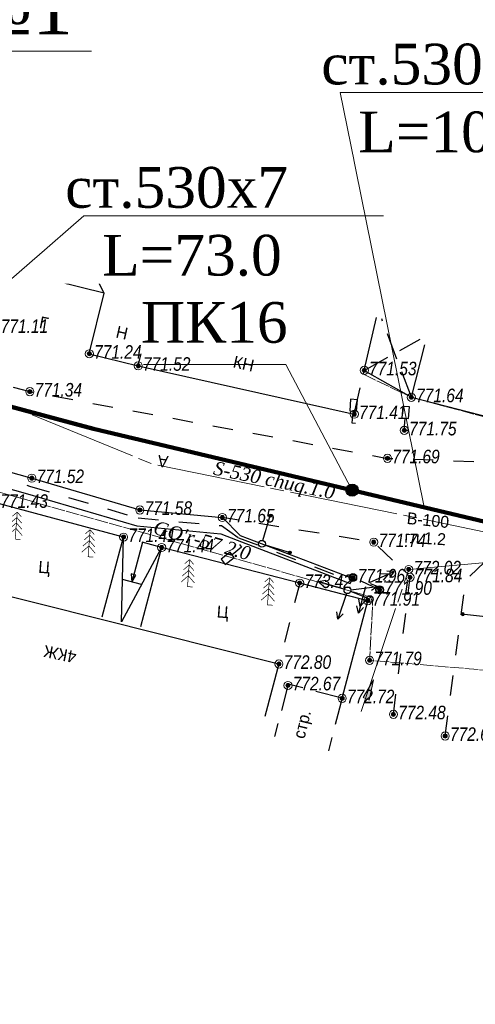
# Model space of a CAD drawing. Header units: millimetres. Extents: x 366033 to 446362, y 4247208 to 4265071.
# Tile 110 of 159: x 434899 to 434933, y 4257799 to 4257872. Entities that reach past the tile are written whole.
import ezdxf
from ezdxf import colors
from ezdxf.entities.mleader import LeaderData, LeaderLine
from ezdxf.enums import TextEntityAlignment as Align
from ezdxf.math import Vec2, Vec3

# ---------------------------------------------------------------- set-up
doc = ezdxf.new("R2010")
doc.units = ezdxf.units.MM
doc.header["$PDMODE"] = 32
doc.header["$PDSIZE"] = 0.6
for name, pattern in [('Commnctn_Gas_Line_Ground_m1', [1, 1, 0]), ('Commnctn_Waterpipes_Line_Unground_m1', [10, 8, -0.5, 1, -0.5]), ('Commnctn_Сanaliz_Gravity_Unground_m1', [10, 8, -0.5, 1, -0.5]), ('Д_ТРОТ_ТРУБА', [3, 1.5, -1.5]), ('ДОРОГИ_СТРОЯЩ', [9, 8, -1]), ('ЗД_СТР_РАЗВ', [3, 2, -1])]:
    doc.linetypes.add(name, pattern=pattern)
for name, color, linetype in [('(007) Здания', 7, 'Continuous'), ('(014) Водопровод', 5, 'ИК_Водопровод -------в--------'), ('(022) Возд. Линии', 7, 'Continuous'), ('(025) Дорога', 7, 'Continuous'), ('(026) Д_знаки', 7, 'Continuous'), ('(028) Гидротехн.', 7, 'Continuous'), ('(035) Откосы', 7, 'Continuous'), ('(038) Деревья', 7, 'Continuous'), ('стен', 7, 'Continuous')]:
    doc.layers.add(name, color=color, linetype=linetype)
for name, color, linetype, lineweight, true_color in [('COMMN_OBJCT_CNLIZ_B', 7, 'Continuous', 15, 0x000000), ('COMMN_OBJCT_CNLIZ_L', 7, 'Continuous', 15, 0x000000), ('COMMN_OBJCT_WATER_L', 7, 'Continuous', 15, 0x000000), ('COMMN_OBJCT_WATER_T', 7, 'Continuous', 15, 0x000000)]:
    doc.layers.add(name, color=color, linetype=linetype, lineweight=lineweight, true_color=true_color)
for name, color, linetype, true_color in [('COMMN_OBJCT_GAS##_L', 7, 'Continuous', 0x000000), ('COMMN_OBJCT_GAS##_T', 7, 'Continuous', 0x000000), ('RELEF_POINT_PICKT_B', 7, 'Continuous', 0x000000), ('RELEF_POINT_PICKT_T', 7, 'Continuous', 0x000000)]:
    doc.layers.add(name, color=color, linetype=linetype, true_color=true_color)
doc.layers.add('КАБЕЛ', color=20, linetype='Continuous', lineweight=50)
doc.styles.add('BM-431', font='txt')
doc.styles.add('ISOPEUR', font='isocpeui.ttf')
doc.styles.add('P-131', font='txt')
doc.styles.add('S', font='txtwr', dxfattribs={"oblique": 15})
doc.styles.get("Standard").update_dxf_attribs({"font": 'times.ttf'})
doc.styles.add('БМ-431 (Times New Roman К)', font='timesi.ttf', dxfattribs={"height": 1})
doc.styles.add('Д-431 (Arial Narrow К)', font='ARIALNI.TTF', dxfattribs={"height": 1})
doc.linetypes.add('ИК_Водопровод -------в--------', pattern='A,9,-0.6,["В",Standard,S=1.2,R=0,X=0,Y=-0.6],-1.2', length=10.8)
doc.linetypes.add('ПОДПОРНАЯ СТЕНКА', pattern='A,2,["V",Standard,S=1.2,R=0,X=0,Y=-1.2],0.2,["V",Standard,S=0.8,R=0,X=0,Y=-0.8],0.25,["V",Standard,S=0.3,R=0,X=0,Y=-0.3],0.25', length=2.7)

# ---------------------------------------------------------------- blocks, each defined once
blk = doc.blocks.new('CnlizDirection_m1')
at = {"layer": 'COMMN_OBJCT_CNLIZ_B', "linetype": 'Continuous', "lineweight": 13, "true_color": 0xa54100}
blk.add_hatch(color=34, dxfattribs=at).paths.add_polyline_path([(0, 0.5), (0, -0.5), (3, 0)])
at = {"layer": 'COMMN_OBJCT_CNLIZ_B', "color": 34, "linetype": 'Continuous', "lineweight": 13, "true_color": 0xa54100}
blk.add_lwpolyline([(0, 0.5), (3, 0), (0, -0.5), (0, 0.5)], dxfattribs=at)
blk = doc.blocks.new('ell')
at = {"const_width": 0.05}
for points in [[(0, 1.6), (-0.386, 1.214)], [(0, 2), (-0.329, 1.671)], [(0, 0), (0, 2)], [(0, 2), (0.329, 1.671)], [(0, 1.6), (0.386, 1.214)], [(0, 0.8), (-0.5, 0.3)], [(0, 1.2), (-0.443, 0.757)], [(0, 1.2), (0.443, 0.757)], [(0, 0.8), (0.5, 0.3)], [(0, 0), (0.375, 0)]]:
    blk.add_lwpolyline(points, dxfattribs=at)
blk = doc.blocks.new('s3')
at = {"layer": '(022) Возд. Линии'}
h = blk.add_hatch(dxfattribs=at)
h.set_pattern_fill('ANSI31', color=256, scale=0.01, angle=180, style=0)
h.set_pattern_definition([(225, (0.1, 0), (0.02245064, -0.02245064), [])])
edge = h.paths.add_edge_path()
edge.add_arc((-1.9, 0), 0.1, 0, 360)
blk.add_lwpolyline([(0, 0), (-2, 0)], dxfattribs=at)
blk.add_circle((-1.9, 0), 0.1, dxfattribs=at)
blk = doc.blocks.new('s4')
at = {"layer": '(022) Возд. Линии'}
h = blk.add_hatch(dxfattribs=at)
h.set_pattern_fill('ANSI31', color=256, scale=0.01, style=0)
h.set_pattern_definition([(45, (-0.1, 0), (-0.02245064, 0.02245064), [])])
edge = h.paths.add_edge_path()
edge.add_arc((1.9, 0), 0.1, 0, 360)
blk.add_lwpolyline([(0, 0), (2, 0)], dxfattribs=at)
blk.add_circle((1.9, 0), 0.1, dxfattribs=at)
blk = doc.blocks.new('*U331')
at = {"layer": '(022) Возд. Линии'}
for name, p, rotation in [('s3', (-0.206, -0.138), 33.77137342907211), ('s4', (0.143, -0.205), 304.8716932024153)]:
    blk.add_blockref(name, p, dxfattribs=dict(at, rotation=rotation))
blk = doc.blocks.new('STOLB')
at = {"layer": '(022) Возд. Линии'}
blk.add_circle((0, 0), 0.25, dxfattribs=at)
blk = doc.blocks.new('strela1')
at = {"layer": '(022) Возд. Линии'}
for p, q in [((-2, 0), (-1.5, 0.25)), ((0, 0), (-2, 0)), ((-2, 0), (-1.5, -0.25)), ((-1.5, 0), (-1, 0.25)), ((-1.5, 0), (-1, -0.25))]:
    blk.add_line(p, q, dxfattribs=at)
blk = doc.blocks.new('strela2')
at = {"layer": '(022) Возд. Линии'}
for p, q in [((0, 0), (2, 0)), ((1.5, 0), (1, 0.25)), ((1.5, 0), (1, -0.25)), ((2, 0), (1.5, 0.25)), ((2, 0), (1.5, -0.25))]:
    blk.add_line(p, q, dxfattribs=at)
blk = doc.blocks.new('*U338')
at = {"layer": '(022) Возд. Линии'}
for name, p, rotation in [('strela1', (-0.15, 0.203), 306.5403142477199), ('strela2', (-0.067, -0.241), 254.6048797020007)]:
    blk.add_blockref(name, p, dxfattribs=dict(at, rotation=rotation))
blk = doc.blocks.new('S1')
at = {"layer": '(022) Возд. Линии'}
for p, q in [((-2, 0), (-1.5, 0.25)), ((-2, 0), (-1.5, -0.25)), ((0, 0), (-2, 0))]:
    blk.add_line(p, q, dxfattribs=at)
blk = doc.blocks.new('S2')
at = {"layer": '(022) Возд. Линии'}
for p, q in [((0, 0), (2, 0)), ((2, 0), (1.5, 0.25)), ((2, 0), (1.5, -0.25))]:
    blk.add_line(p, q, dxfattribs=at)
blk = doc.blocks.new('*U339')
at = {"layer": '(022) Возд. Линии'}
for name, p, rotation in [('S1', (-0.138, 0.211), 303.1274837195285), ('S2', (0.203, 0.14), 34.51500968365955)]:
    blk.add_blockref(name, p, dxfattribs=dict(at, rotation=rotation))
blk = doc.blocks.new('I02063')
at = {"linetype": 'Continuous'}
blk.add_lwpolyline([(-0.5, 3.5), (-0.5, 1.8), (0.5, 1.8), (0.5, 3.5)], close=True, dxfattribs=at)
blk.add_lwpolyline([(0.5, 0), (0, 0), (0, 1.8)], dxfattribs=at)
at = {"color": 4, "style": 'S', "oblique": 15}
blk.add_attdef('Z', (1.280972, -0.066143), '', height=2, dxfattribs=at)
blk = doc.blocks.new('*U332')
at = {"layer": '(022) Возд. Линии'}
for name, p, rotation in [('s3', (-0.175, 0.176), 314.9257545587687), ('s4', (0.078, -0.238), 288.1758171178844)]:
    blk.add_blockref(name, p, dxfattribs=dict(at, rotation=rotation))
blk = doc.blocks.new('*U337')
at = {"layer": '(022) Возд. Линии'}
for name, p, rotation in [('S1', (-0.048, 0.247), 280.9027095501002), ('S2', (0.239, -0.062), 345.3543791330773)]:
    blk.add_blockref(name, p, dxfattribs=dict(at, rotation=rotation))
blk = doc.blocks.new('PointHight_m1')
at = {"layer": 'RELEF_POINT_PICKT_B', "linetype": 'Continuous', "lineweight": 15, "true_color": 0x000000}
h = blk.add_hatch(color=18, dxfattribs=at)
edge = h.paths.add_edge_path()
edge.add_arc((0, 0), 0.3, 0, 360)
at = {"layer": 'RELEF_POINT_PICKT_B', "color": 18, "linetype": 'Continuous', "lineweight": 15, "true_color": 0x000000}
blk.add_circle((0, 0), 0.3, dxfattribs=at)
blk.add_point((0, 0), dxfattribs=at)

msp = doc.modelspace()

# ---------------------------------------------------------------- hatches: boundary and pattern name
at = {"layer": 'стен'}
h = msp.add_hatch(color=256, dxfattribs=at)
h.dxf.hatch_style = 1
edge = h.paths.add_edge_path()
edge.add_arc((434923.782, 4257836.814), 0.45, 0, 360)

# ---------------------------------------------------------------- linework, layer by layer
at = {"layer": '(007) Здания'}
for p, q in [((434905.352, 4257827.488, 771.733), (434906.921, 4257833.357, 771.433)), ((434906.758, 4257827.112, 771.733), (434906.921, 4257833.357, 771.433)), ((434909.729, 4257832.589, 771.433), (434906.758, 4257827.112, 771.733)), ((434908.327, 4257832.981, 771.433), (434907.542, 4257830.043, 771.583)), ((434909.729, 4257832.589, 771.433), (434908.164, 4257826.736, 771.733)), ((434907.827, 4257830.556, 771.583), (434907.491, 4257830.646, 771.583)), ((434907.491, 4257830.646, 771.583), (434907.542, 4257830.043, 771.583)), ((434907.542, 4257830.043, 771.583), (434907.827, 4257830.556, 771.583)), ((434908.244, 4257829.851, 771.583), (434906.84, 4257830.235, 771.583))]:
    msp.add_line(p, q, dxfattribs=at)
for points, elevation in [([(434902.003, 4257852.204), (434902.003, 4257852.204), (434902.961, 4257856.087)], 771.343), ([(434905.495, 4257851.343), (434902.003, 4257852.204)], 771.243), ([(434904.394, 4257846.876), (434905.495, 4257851.343)], 771.243), ([(434904.394, 4257846.876), (434908.002, 4257845.987), (434908.96, 4257849.87)], 771.243), ([(434924.684, 4257845.652), (434925.574, 4257849.552)], 771.243), ([(434928.156, 4257843.668), (434929.147, 4257847.543)], 771.243), ([(434908.002, 4257845.987), (434923.947, 4257842.425)], 771.243), ([(434924.684, 4257845.652), (434928.156, 4257843.668)], 771.243), ([(434928.156, 4257843.668), (434940.884, 4257840.412), (434941.875, 4257844.287)], 771.643), ([(434875.218, 4257798.907), (434882.564, 4257825.492), (434891.926, 4257830.661), (434918.383, 4257824.004), (434917.35, 4257820.14)], 771.733)]:
    msp.add_lwpolyline(points, dxfattribs=dict(at, elevation=elevation))
at = {"layer": '(007) Здания', "linetype": 'ЗД_СТР_РАЗВ', "elevation": 771.243}
for points in [[(434905.495, 4257851.343), (434903.048, 4257856.066)], [(434902.003, 4257852.204), (434906.153, 4257854.735)], [(434928.156, 4257843.668), (434925.968, 4257849.462)], [(434924.684, 4257845.652), (434928.813, 4257847.959)], [(434923.947, 4257842.425), (434924.684, 4257845.652)]]:
    msp.add_lwpolyline(points, dxfattribs=at)
at = {"layer": '(007) Здания', "linetype": 'Д_ТРОТ_ТРУБА', "elevation": 771.443}
msp.add_lwpolyline([(434909.73, 4257832.59), (434906.922, 4257833.357)], dxfattribs=at)
at = {"layer": '(007) Здания', "linetype": 'ЗД_СТР_РАЗВ', "elevation": 771.443, "flags": 128}
for points in [[(434919.077, 4257822.516), (434918.061, 4257818.647)], [(434923.054, 4257821.471), (434919.077, 4257822.516)], [(434923.054, 4257821.471), (434922.039, 4257817.603)]]:
    msp.add_lwpolyline(points, dxfattribs=at)
at = {"layer": '(022) Возд. Линии', "linetype": 'Д_ТРОТ_ТРУБА'}
for points, elevation in [([(434925.818, 4257829.471), (434923.846, 4257830.375)], 771.903), ([(434925.091, 4257828.786), (434923.442, 4257829.437)], 771.443)]:
    msp.add_lwpolyline(points, dxfattribs=dict(at, elevation=elevation))
at = {"layer": '(025) Дорога', "linetype": 'Д_ТРОТ_ТРУБА', "flags": 128}
for points, elevation in [([(434852.33, 4257863.073), (434856.232, 4257858.178), (434885.869, 4257847.902), (434900.002, 4257844.086), (434926.397, 4257839.165), (434947.42, 4257838.42), (434961.141, 4257841.206), (434968.234, 4257843.935)], 770.193), ([(434926.834, 4257820.288), (434928.065, 4257830.393), (434925.383, 4257832.983), (434914.211, 4257834.801)], 772.483), ([(434930.654, 4257818.693), (434932.186, 4257830.2), (434934.388, 4257832.288), (434947.143, 4257832.198)], 772.623), ([(434919.918, 4257829.966), (434918.383, 4257824.004)], 771.443)]:
    msp.add_lwpolyline(points, dxfattribs=dict(at, elevation=elevation))
at = {"layer": '(028) Гидротехн.', "elevation": 770.203}
for points in [[(434853.8, 4257847.374), (434867.634, 4257847.186), (434882.621, 4257842.641), (434900.151, 4257837.702), (434908.12, 4257835.361), (434914.211, 4257834.801)], [(434853.836, 4257846.174), (434867.473, 4257845.981), (434882.284, 4257841.489), (434899.82, 4257836.549), (434907.894, 4257834.177), (434914.101, 4257833.606)], [(434914.211, 4257834.801), (434915.517, 4257833.485), (434923.78, 4257830.321)], [(434914.101, 4257833.606), (434915.294, 4257833.142), (434923.637, 4257829.948)], [(434923.78, 4257830.321), (434923.637, 4257829.948)]]:
    msp.add_lwpolyline(points, dxfattribs=at)
at = {"layer": '(028) Гидротехн.', "color": 3, "linetype": 'Д_ТРОТ_ТРУБА', "elevation": 770.203}
for points in [[(434853.818, 4257846.774), (434867.554, 4257846.583), (434882.453, 4257842.065), (434899.986, 4257837.125), (434908.007, 4257834.769), (434914.156, 4257834.204)], [(434914.156, 4257834.204), (434915.406, 4257833.314), (434923.709, 4257830.135)]]:
    msp.add_lwpolyline(points, dxfattribs=at)
at = {"layer": '(035) Откосы', "linetype": 'ПОДПОРНАЯ СТЕНКА'}
for points, elevation in [([(434906.922, 4257833.357), (434897.48, 4257835.877)], 771.433), ([(434919.918, 4257829.966), (434909.73, 4257832.59)], 771.443), ([(434923.054, 4257821.471), (434924.944, 4257828.668), (434919.918, 4257829.966)], 771.443)]:
    msp.add_lwpolyline(points, dxfattribs=dict(at, elevation=elevation))
at = {"color": 5, "lineweight": 100, "elevation": 4.078, "flags": 128}
for points in [[(434854.49, 4257861.018), (434890.266, 4257845.192), (434904.695, 4257841.332)], [(434904.695, 4257841.332), (434933.607, 4257834.489), (434955.257, 4257838.397), (434965.521, 4257841.143)]]:
    msp.add_lwpolyline(points, dxfattribs=at)
msp.add_circle((434923.782, 4257836.814, 4.078), 0.45)
at = {"layer": 'COMMN_OBJCT_CNLIZ_L', "color": 34, "linetype": 'Commnctn_Сanaliz_Gravity_Unground_m1', "lineweight": 15, "true_color": 0xa54100, "elevation": 4.078, "flags": 128}
msp.add_lwpolyline([(434924.454, 4257820.505), (434927.965, 4257830.972), (434947.276, 4257832.743), (434956.696, 4257834.315), (434971.018, 4257838.424), (434979.107, 4257841.486), (435010.432, 4257858.609), (435023.584, 4257865.551)], dxfattribs=at)
at = {"layer": 'COMMN_OBJCT_GAS##_L', "color": 30, "linetype": 'Commnctn_Gas_Line_Ground_m1', "lineweight": 15, "true_color": 0xff7d00, "elevation": 4.078, "flags": 128}
for points in [[(434924.619, 4257845.367), (434928.156, 4257843.668), (434940.627, 4257840.309), (434943.844, 4257840.428), (434961.25, 4257841.907), (434960.061, 4257852.034)], [(434860.794, 4257842.679), (434861.477, 4257842.223), (434864.904, 4257845.903), (434925.326, 4257828.908), (434925.075, 4257824.275), (434934.951, 4257823.432), (434935.425, 4257830.607), (434943.062, 4257830.905), (434943.844, 4257840.428)]]:
    msp.add_lwpolyline(points, dxfattribs=at)
at = {"layer": 'COMMN_OBJCT_WATER_L', "color": 5, "linetype": 'Commnctn_Waterpipes_Line_Unground_m1', "lineweight": 15, "true_color": 0x0000ff, "elevation": 4.078, "flags": 128}
msp.add_lwpolyline([(435301.098, 4258045.093), (435208.357, 4258062.454), (435165.511, 4258071.155), (435155.315, 4258061.015), (435123.53, 4257992.625), (435079.658, 4257939.705), (435011.375, 4257862.694), (434978.101, 4257844.863), (434956.643, 4257837.294), (434933.518, 4257833.754), (434909.024, 4257838.757), (434854.49, 4257861.018), (434839.35, 4257868.788)], dxfattribs=at)

# ---------------------------------------------------------------- block references
at = {"layer": '(022) Возд. Линии', "rotation": 128.7472003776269}
for name, p in [('*U331', (434917.133, 4257832.866, 770.203)), ('STOLB', (434917.133, 4257832.867, 770.203)), ('*U339', (434923.442, 4257829.437, 771.443)), ('*U338', (434924.832, 4257829.923, 771.903)), ('STOLB', (434923.846, 4257830.375, 771.963)), ('STOLB', (434923.442, 4257829.437, 770.203)), ('STOLB', (434925.818, 4257829.471, 771.903)), ('STOLB', (434925.091, 4257828.786, 771.443)), ('*U332', (434934.086, 4257827.417, 772.013))]:
    msp.add_blockref(name, p, dxfattribs=at)
at = {"layer": '(022) Возд. Линии', "xscale": -1}
for name, p, rotation in [('*U337', (434923.442, 4257829.437, 771.443), 172.7773936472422), ('*U332', (434934.086, 4257827.417, 772.013), 128.2820206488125)]:
    msp.add_blockref(name, p, dxfattribs=dict(at, rotation=rotation))
at = {"layer": '(026) Д_знаки'}
for p, xscale, yscale, zscale, rotation in [((434923.794, 4257841.754, 771.243), 0.5, 0.5, 0.5, 355.7172896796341), ((434927.638, 4257841.225, 771.753), 0.5, 0.5, 0.5, 355.7172896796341), ((434915.634, 4257832.619, 771.563), 0.4999999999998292, 0.4999999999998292, 0.4999999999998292, 128.7472003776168)]:
    msp.add_blockref('I02063', p, dxfattribs=dict(at, xscale=xscale, yscale=yscale, zscale=zscale, rotation=rotation))
at = {"layer": '(038) Деревья', "linetype": 'Continuous', "rotation": 355.7172896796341}
for p in [(434898.924, 4257833.208, 270.623), (434904.305, 4257831.908, 270.623), (434911.638, 4257829.706, 270.623), (434917.54, 4257828.362, 270.623)]:
    msp.add_blockref('ell', p, dxfattribs=at)
at = {"layer": 'COMMN_OBJCT_CNLIZ_B', "color": 34, "true_color": 0xa54100, "xscale": 0.5, "yscale": 0.5, "zscale": 0.5, "rotation": 68.35704171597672}
msp.add_blockref('CnlizDirection_m1', (434924.823, 4257821.435, 4.078), dxfattribs=at)
at = {"layer": 'RELEF_POINT_PICKT_B', "color": 18, "true_color": 0x000000, "xscale": 0.5, "yscale": 0.5, "zscale": 0.5}
for p in [(434904.394, 4257846.876, 771.243), (434908.002, 4257845.987, 771.523), (434924.684, 4257845.652, 771.533), (434900.002, 4257844.086, 771.343), (434928.156, 4257843.668, 771.643), (434923.947, 4257842.425, 771.413), (434927.638, 4257841.225, 771.753), (434926.397, 4257839.165, 771.693), (434900.151, 4257837.702, 771.523), (434908.12, 4257835.361, 771.583), (434914.211, 4257834.801, 771.653), (434906.922, 4257833.357, 771.413), (434925.383, 4257832.983, 771.743), (434909.73, 4257832.59, 771.443), (434927.965, 4257830.972, 772.02), (434923.846, 4257830.375, 771.963), (434928.065, 4257830.393, 771.843), (434919.918, 4257829.966, 773.423), (434925.818, 4257829.471, 771.903), (434924.944, 4257828.668, 771.913), (434925.075, 4257824.275, 771.793), (434918.383, 4257824.004, 772.803), (434919.052, 4257822.421, 772.673), (434923.054, 4257821.471, 772.723), (434926.834, 4257820.288, 772.483), (434930.654, 4257818.693, 772.623)]:
    msp.add_blockref('PointHight_m1', p, dxfattribs=at)

# ---------------------------------------------------------------- texts
at = {"layer": '(007) Здания'}
for s, rotation, style, p in [('Н', 347.27175, 'P-131', (434906.294, 4257848.09, 270.623)), ('КН', 347.27175, 'P-131', (434914.939, 4257845.885, 270.623)), ('4КЖ', 168.59098, 'P-131', (434903.497, 4257824.917, 270.623)), ('стр.', 76.38943, 'BM-431', (434920.267, 4257818.433, 270.623))]:
    msp.add_text(s, height=0.88, rotation=rotation, dxfattribs=dict(at, style=style)).set_placement(p)
at = {"layer": '(014) Водопровод', "color": 0, "linetype": 'Continuous', "style": 'BM-431'}
for s, rotation, p in [('В-100', 354.27953, (434927.79, 4257834.33, 270.623)), ('гл.1.2', 356.26862, (434927.627, 4257832.949, 270.623))]:
    msp.add_text(s, height=0.875, rotation=rotation, dxfattribs=at).set_placement(p)
at = {"layer": '(025) Дорога', "linetype": 'ДОРОГИ_СТРОЯЩ', "style": 'BM-431'}
for s, rotation, p in [('Г', 348.46287, (434900.64, 4257848.789, 270.623)), ('А', 173.05379, (434910.265, 4257839.33, 270.623)), ('Ц', 355.71729, (434900.603, 4257830.731, 270.623)), ('Ц', 355.71729, (434913.773, 4257827.439, 270.623))]:
    msp.add_text(s, height=0.875, rotation=rotation, dxfattribs=at).set_placement(p)
at = {"layer": 'COMMN_OBJCT_GAS##_T', "color": 18, "linetype": 'Continuous', "true_color": 0x000000, "style": 'БМ-431 (Times New Roman К)'}
msp.add_text("GO'r-57 2.0", height=1, rotation=344.28967, dxfattribs=at).set_placement((434912.72, 4257833.111, 3.959), align=Align.MIDDLE)
at = {"layer": 'COMMN_OBJCT_WATER_T', "color": 18, "linetype": 'Continuous', "true_color": 0x000000, "style": 'БМ-431 (Times New Roman К)'}
msp.add_text('S-530 chuq.1.0', height=1, rotation=348.33542, dxfattribs=at).set_placement((434918.018, 4257837.425, 4.078), align=Align.MIDDLE)
at = {"layer": 'RELEF_POINT_PICKT_T', "color": 18, "true_color": 0x000000, "style": 'Д-431 (Arial Narrow К)'}
for s, p in [('771.11', (434897.856, 4257848.911, 771.113)), ('771.24', (434904.744, 4257847.011, 771.243)), ('771.52', (434908.352, 4257846.122, 771.523)), ('771.53', (434925.034, 4257845.787, 771.533)), ('771.34', (434900.352, 4257844.221, 771.343)), ('771.64', (434928.506, 4257843.803, 771.643)), ('771.41', (434924.297, 4257842.56, 771.413)), ('771.75', (434927.988, 4257841.36, 771.753)), ('771.69', (434926.747, 4257839.3, 771.693)), ('771.52', (434900.501, 4257837.837, 771.523)), ('771.43', (434897.83, 4257836.012, 771.433)), ('771.58', (434908.47, 4257835.496, 771.583)), ('771.65', (434914.561, 4257834.936, 771.653)), ('771.41', (434907.272, 4257833.492, 771.413)), ('771.44', (434910.08, 4257832.725, 771.443)), ('771.74', (434925.733, 4257833.118, 771.743)), ('771.96', (434924.196, 4257830.51, 771.963)), ('772.02', (434928.315, 4257831.107, 772.02)), ('771.84', (434928.415, 4257830.528, 771.843)), ('773.42', (434920.268, 4257830.101, 773.423)), ('771.90', (434926.168, 4257829.606, 771.903)), ('771.91', (434925.294, 4257828.803, 771.913)), ('772.80', (434918.733, 4257824.139, 772.803)), ('771.79', (434925.425, 4257824.41, 771.793)), ('772.67', (434919.402, 4257822.556, 772.673)), ('772.72', (434923.404, 4257821.606, 772.723)), ('772.48', (434927.184, 4257820.423, 772.483)), ('772.62', (434931.004, 4257818.828, 772.623))]:
    msp.add_text(s, height=1, dxfattribs=at).set_placement(p, align=Align.MIDDLE_LEFT)

# ---------------------------------------------------------------- next in the draw order: leaders
at = {"layer": 'КАБЕЛ', "color": 18, "lineweight": 25, "true_color": 0x000000}
ml = msp.add_multileader_mtext('Standard', dxfattribs=at)
ml.set_content('{\\fTimes New Roman|b0|i0|c204|p18;\\C0;ст.530х7   L=73.0}', color=159, style='ISOPEUR')
ml.set_leader_properties(lineweight=20)
ml.build(insert=Vec2(0, 0))
ml.multileader.update_dxf_attribs({"text_left_attachment_type": 6, "text_right_attachment_type": 6, "dogleg_length": 74.065, "arrow_head_size": 0.143})
ctx = ml.context
ctx.base_point, ctx.char_height, ctx.arrow_head_size, ctx.landing_gap_size, ctx.plane_origin = Vec3(434904.03, 4257857.044), 3, 0.143, 0.0713, Vec3(434970.258, 4257804.846)
ctx.left_attachment, ctx.right_attachment, ctx.text_align_type = 6, 6, 1
notes = []
notes.append((ctx, [(0, (1, 1, 0), (434904, 4257857.044), (1, 0), 0.0298, [(0, [(434890.266, 4257845.192)], 0, [])])]))
ctx.mtext.insert, ctx.mtext.width, ctx.mtext.alignment, ctx.mtext.flow_direction = Vec3(434911.969, 4257860.644), 21.79059, 2, 5
ctx.mtext.has_bg_fill, ctx.mtext.bg_color, ctx.mtext.bg_scale_factor, ctx.mtext.bg_transparency, ctx.mtext.use_window_bg_color = 1, -1073741824, 1.2, 0, 1
for ctx, leaders in notes:
    for number, flags, end, landing, length, lines in leaders:
        leader = LeaderData()
        leader.index, (leader.has_last_leader_line, leader.has_dogleg_vector, leader.attachment_direction) = number, flags
        leader.last_leader_point, leader.dogleg_vector, leader.dogleg_length = Vec3(end), Vec3(landing), length
        for number, points, colour, breaks in lines:
            line = LeaderLine()
            line.index, line.vertices, line.color, line.breaks = number, Vec3.list(points), colors.encode_raw_color(colour), breaks
            leader.lines.append(line)
        ctx.leaders.append(leader)

# ---------------------------------------------------------------- next in the draw order: leaders
at = {"layer": 'КАБЕЛ', "color": 6, "lineweight": 25}
ml = msp.add_multileader_mtext('Standard', dxfattribs=at)
ml.set_content('{\\fTimes New Roman|b0|i0|c204|p18;\\C6;Трасса №1}', color=159, style='ISOPEUR')
ml.set_leader_properties(lineweight=20)
ml.build(insert=Vec2(0, 0))
ml.multileader.update_dxf_attribs({"text_left_attachment_type": 6, "text_right_attachment_type": 6, "dogleg_length": 74.065, "arrow_head_size": 0.143})
ctx = ml.context
ctx.base_point, ctx.char_height, ctx.arrow_head_size, ctx.landing_gap_size, ctx.plane_origin = Vec3(434876.148, 4257869.179), 4.00002, 0.143, 0.0713, Vec3(434930.56, 4257796.116)
ctx.left_attachment, ctx.right_attachment, ctx.text_align_type = 6, 6, 1
notes = []
notes.append((ctx, [(0, (1, 1, 0), (434876.119, 4257869.179), (1, 0), 0.0298, [(0, [(434866.05, 4257855.904)], 0, [])])]))
ctx.mtext.insert, ctx.mtext.width, ctx.mtext.alignment, ctx.mtext.flow_direction = Vec3(434889.326, 4257874.442), 30.14425, 2, 5
ctx.mtext.has_bg_fill, ctx.mtext.bg_color, ctx.mtext.bg_scale_factor, ctx.mtext.bg_transparency, ctx.mtext.use_window_bg_color = 1, -1073741824, 1.2, 0, 1
ml = msp.add_multileader_mtext('Standard', dxfattribs=at)
ml.set_content('{\\fTimes New Roman|b0|i0|c204|p18;\\H0.75x;\\C1;ПК16\\H1.33334x; }', color=159, style='ISOPEUR')
ml.set_leader_properties(lineweight=20)
ml.build(insert=Vec2(0, 0))
ml.multileader.update_dxf_attribs({"text_left_attachment_type": 6, "text_right_attachment_type": 6, "dogleg_length": 74.065, "arrow_head_size": 0.143})
ctx = ml.context
ctx.base_point, ctx.char_height, ctx.arrow_head_size, ctx.landing_gap_size, ctx.plane_origin = Vec3(434908.378, 4257846.089, 1459.958), 4.00002, 0.143, 0.0713, Vec3(434952.009, 4257776.732, 1459.958)
ctx.left_attachment, ctx.right_attachment, ctx.text_align_type = 6, 6, 1
notes.append((ctx, [(1, (1, 1, 0), (434918.883, 4257846.089, 1459.958), (-1, 0), 0.0298, [(0, [(434923.782, 4257836.814, 1459.958)], 0, [])])]))
ctx.mtext.insert, ctx.mtext.width, ctx.mtext.defined_height, ctx.mtext.alignment, ctx.mtext.flow_direction = Vec3(434913.616, 4257850.689, 1459.958), 10.29798, 4.097, 2, 5
ctx.mtext.has_bg_fill, ctx.mtext.bg_color, ctx.mtext.bg_scale_factor, ctx.mtext.bg_transparency, ctx.mtext.use_window_bg_color = 1, -1073741824, 1.2, 0, 1
for ctx, leaders in notes:
    for number, flags, end, landing, length, lines in leaders:
        leader = LeaderData()
        leader.index, (leader.has_last_leader_line, leader.has_dogleg_vector, leader.attachment_direction) = number, flags
        leader.last_leader_point, leader.dogleg_vector, leader.dogleg_length = Vec3(end), Vec3(landing), length
        for number, points, colour, breaks in lines:
            line = LeaderLine()
            line.index, line.vertices, line.color, line.breaks = number, Vec3.list(points), colors.encode_raw_color(colour), breaks
            leader.lines.append(line)
        ctx.leaders.append(leader)

# ---------------------------------------------------------------- next in the draw order: leaders
at = {"layer": 'КАБЕЛ', "color": 18, "lineweight": 25, "true_color": 0x000000}
ml = msp.add_multileader_mtext('Standard', dxfattribs=at)
ml.set_content('{\\fTimes New Roman|b0|i0|c204|p18;\\C0;ст.530х7   L=10.0}', color=159, style='ISOPEUR')
ml.set_leader_properties(lineweight=20)
ml.build(insert=Vec2(0, 0))
ml.multileader.update_dxf_attribs({"text_left_attachment_type": 6, "text_right_attachment_type": 6, "dogleg_length": 74.065, "arrow_head_size": 0.143})
ctx = ml.context
ctx.base_point, ctx.char_height, ctx.arrow_head_size, ctx.landing_gap_size, ctx.plane_origin = Vec3(434922.93, 4257866.138), 3, 0.143, 0.0713, Vec3(434989.158, 4257813.941)
ctx.left_attachment, ctx.right_attachment, ctx.text_align_type = 6, 6, 1
notes = []
notes.append((ctx, [(0, (1, 1, 0), (434922.9, 4257866.138), (1, 0), 0.0298, [(0, [(434929.116, 4257835.552)], 0, [])])]))
ctx.mtext.insert, ctx.mtext.width, ctx.mtext.alignment, ctx.mtext.flow_direction = Vec3(434930.869, 4257869.738), 21.79059, 2, 5
ctx.mtext.has_bg_fill, ctx.mtext.bg_color, ctx.mtext.bg_scale_factor, ctx.mtext.bg_transparency, ctx.mtext.use_window_bg_color = 1, -1073741824, 1.2, 0, 1
for ctx, leaders in notes:
    for number, flags, end, landing, length, lines in leaders:
        leader = LeaderData()
        leader.index, (leader.has_last_leader_line, leader.has_dogleg_vector, leader.attachment_direction) = number, flags
        leader.last_leader_point, leader.dogleg_vector, leader.dogleg_length = Vec3(end), Vec3(landing), length
        for number, points, colour, breaks in lines:
            line = LeaderLine()
            line.index, line.vertices, line.color, line.breaks = number, Vec3.list(points), colors.encode_raw_color(colour), breaks
            leader.lines.append(line)
        ctx.leaders.append(leader)

doc.saveas('drawing.dxf')
